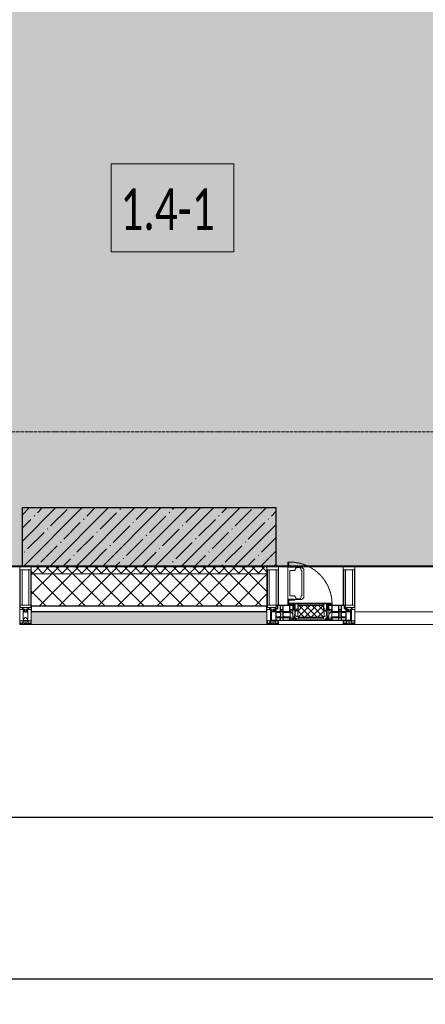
# Model space of a CAD drawing. Header units: millimetres. Extents: x -26888115 to 7466299, y -86687 to 22081.
# Tile 3 of 225: x 41818 to 43573, y -51379 to -47114. Entities that reach past the tile are written whole.
import ezdxf

# ---------------------------------------------------------------- set-up
doc = ezdxf.new("R2010")
doc.units = ezdxf.units.MM
doc.linetypes.add('-D1-02х01', pattern=[3, 2, -1])
doc.linetypes.add('-D1d1-15x02', pattern=[19, 15, -2, 0, -2])
doc.layers.get('Defpoints').update_dxf_attribs({"color": 31})
for name, color, linetype, lineweight in [('_0', 7, 'Continuous', 13), ('A-010-A_ROOM', 7, 'Continuous', 18), ('A-200-M_WALL', 7, 'Continuous', 5), ('A-200-M_WALL_PAT', 7, 'Continuous', 5), ('A-214-M_CURT_WALL', 7, 'Continuous', 5), ('A-215-M_CURT_PANEL', 7, 'Continuous', 5), ('A-230-M_FLOOR', 7, 'Continuous', 5), ('A-314-M_WINDOW', 7, 'Continuous', 5), ('S-280-M_COLUMN', 7, 'Continuous', 5), ('Z-060-M_DETAIL', 7, 'Continuous', 5), ('Оси', 7, 'Continuous', 5)]:
    doc.layers.add(name, color=color, linetype=linetype, lineweight=lineweight)
doc.styles.add('Calibri Light_2', font='Calibri light.ttf', dxfattribs={"width": 0.7, "height": 250})
doc.styles.add('fl_iso paper', font='isocpeur.ttf', dxfattribs={"width": 0.8, "oblique": 10})
doc.dimstyles.new('In tre 1_100', dxfattribs={"dimscale": 100, "dimtxt": 2.5, "dimasz": 2, "dimexe": 1, "dimexo": 0.7, "dimgap": 0.6, "dimtad": 1, "dimdec": 0, "dimrnd": 5, "dimzin": 0, "dimdsep": 46, "dimtxsty": 'fl_iso paper', "dimblk": 'ARCHTICK', "dimcen": 0, "dimdle": 1, "dimadec": 0, "dimazin": 0, "dimtfac": 1, "dimtdec": 0, "dimtofl": 0, "dimtmove": 1, "dimatfit": 3, "dimldrblk": 'DOT', "dimfxl": 40, "dimtfillclr": 256, "dimtolj": 1, "dimtzin": 0, "dimarcsym": 1})

# ---------------------------------------------------------------- blocks, each defined once
blk = doc.blocks.new('_ArchTick')
at = {"color": 0, "linetype": 'ByBlock', "lineweight": 9, "const_width": 0.15}
blk.add_lwpolyline([(-0.5, -0.5), (0.5, 0.5)], dxfattribs=at)
blk = doc.blocks.new('*D259')
at = {"layer": 'Defpoints', "color": 0, "transparency": 16777216}
for p in [(35918, -50462.7), (44318, -50462.7), (44318, -50568.8)]:
    blk.add_point(p, dxfattribs=at)
at = {"layer": 'Оси', "color": 0, "lineweight": -2, "transparency": 16777216}
for p, q in [((35918, -50532.7), (35918, -50668.8)), ((44318, -50532.7), (44318, -50668.8)), ((35818, -50568.8), (44418, -50568.8))]:
    blk.add_line(p, q, dxfattribs=at)
at = {"layer": 'Оси', "color": 0, "lineweight": -2, "transparency": 16777216, "xscale": 200, "yscale": 200, "zscale": 200, "rotation": 180}
blk.add_blockref('_ArchTick', (35918, -50568.8), dxfattribs=at)
at = {"layer": 'Оси', "color": 0, "lineweight": -2, "transparency": 16777216, "xscale": 200, "yscale": 200, "zscale": 200}
blk.add_blockref('_ArchTick', (44318, -50568.8), dxfattribs=at)
at = {"layer": 'Оси', "color": 0, "transparency": 16777216, "insert": (40118, -50383.8), "char_height": 250, "attachment_point": 5, "style": 'fl_iso paper'}
blk.add_mtext('\\A1;8400', dxfattribs=at)
blk = doc.blocks.new('_DOT')
at = {"color": 0, "linetype": 'ByBlock'}
blk.add_line((-0.5, 0), (-1, 0), dxfattribs=at)
at = {"color": 0, "linetype": 'ByBlock', "const_width": 0.5}
blk.add_lwpolyline([(-0.25, 0, 1), (0.25, 0, 1)], format="xyb", close=True, dxfattribs=at)
blk = doc.blocks.new('*D260')
at = {"layer": 'Defpoints', "color": 0, "transparency": 16777216}
for p in [(35918, -51162.7), (73118, -51162.7), (73118, -51268.8)]:
    blk.add_point(p, dxfattribs=at)
at = {"layer": 'Оси', "color": 0, "lineweight": -2, "transparency": 16777216}
for p, q in [((35918, -51232.7), (35918, -51368.8)), ((73118, -51232.7), (73118, -51368.8)), ((35818, -51268.8), (73218, -51268.8))]:
    blk.add_line(p, q, dxfattribs=at)
at = {"layer": 'Оси', "color": 0, "lineweight": -2, "transparency": 16777216, "xscale": 200, "yscale": 200, "zscale": 200, "rotation": 180}
blk.add_blockref('_ArchTick', (35918, -51268.8), dxfattribs=at)
at = {"layer": 'Оси', "color": 0, "lineweight": -2, "transparency": 16777216, "xscale": 200, "yscale": 200, "zscale": 200}
blk.add_blockref('_ArchTick', (73118, -51268.8), dxfattribs=at)
at = {"layer": 'Оси', "color": 0, "transparency": 16777216, "insert": (54518, -51083.8), "char_height": 250, "attachment_point": 5, "style": 'fl_iso paper'}
blk.add_mtext('\\A1;37200', dxfattribs=at)
blk = doc.blocks.new('A_PAN_Створка - 383мм-V22-50_AS_Plan_32_Пентхаус')
at = {"layer": 'A-215-M_CURT_PANEL'}
h = blk.add_hatch(dxfattribs=at)
h.set_pattern_fill('FP_18', color=256, style=0, pattern_type=2)
h.set_pattern_definition([(225, (6900, -754.981), (14.142136, -14.142136), []), (315, (6900, -754.981), (14.142136, 14.142136), [])])
h.paths.add_polyline_path([(53.6, -31.8), (-54.5, -31.8), (-54.9, -34.1), (-57.2, -36.4), (-57.2, -60.8), (-54.6, -63.4), (-53.6, -82.7), (54.6, -81.8), (54.6, -63.4), (57.2, -60.8), (57.2, -36.4), (54.9, -34.1), (54.5, -31.8)])
at = {"layer": 'A-314-M_WINDOW'}
for p, q in [((-67.9, -17), (-171, -17)), ((-171, -17), (-171, -57)), ((-171, -18.5), (-153.5, -18.5)), ((-153.5, -18.5), (-152, -20)), ((-152, -20), (-152, -73.5)), ((-150.5, -17), (-150.5, -29.4)), ((-132.4, -18.6), (-150.5, -18.6)), ((-150.5, -29.4), (-132.4, -29.4)), ((-150.5, -33.6), (-150.5, -68)), ((-136.3, -33.6), (-150.5, -33.6)), ((-137.2, -31), (-135.8, -35)), ((-132.5, -31), (-137.2, -31)), ((-132.1, -36.8), (-135.8, -35)), ((-132.5, -31.9), (-133.4, -33.7)), ((-133.4, -33.7), (-130.1, -35.3)), ((-132.5, -31.9), (-132.5, -31)), ((-132.4, -29.4), (-132.4, -18.6)), ((-132.1, -49), (-132.1, -36.8)), ((-131, -18.2), (-131, -29.5)), ((-120.8, -18.2), (-131, -18.2)), ((-131, -29.5), (-120.8, -29.5)), ((-131, -30.9), (-131, -33)), ((-120.8, -30.9), (-131, -30.9)), ((-129.4, -34.6), (-131, -33)), ((-130.1, -35.3), (-129.4, -34.6)), ((-130.1, -35.3), (-130.1, -50.4)), ((-122.4, -34.6), (-120.8, -33)), ((-121.7, -35.3), (-122.4, -34.6)), ((-118.4, -33.7), (-121.7, -35.3)), ((-121.7, -35.3), (-121.7, -50.4)), ((-120.8, -18.2), (-120.8, -29.5)), ((-120.8, -30.9), (-120.8, -33)), ((-119.7, -36.8), (-115.9, -35)), ((-119.7, -49), (-119.7, -36.8)), ((-119.3, -18.6), (-92.5, -18.6)), ((-119.3, -29.4), (-119.3, -18.6)), ((-92.5, -29.4), (-119.3, -29.4)), ((-119.3, -31), (-114.6, -31)), ((-119.3, -31.9), (-119.3, -31)), ((-119.3, -31.9), (-118.4, -33.7)), ((-114.6, -31), (-115.9, -35)), ((-94.1, -33.5), (-115.4, -33.5)), ((-89.9, -35.1), (-94.1, -33.5)), ((-92.5, -18.6), (-92.5, -29.4)), ((-90.8, -18.5), (-90.8, -29.4)), ((-87.3, -18.5), (-90.8, -18.5)), ((-90.8, -29.4), (-85.9, -29.4)), ((-89.9, -32.5), (-89.9, -35.1)), ((-85.9, -32.5), (-89.9, -32.5)), ((-89.9, -35.1), (-89.9, -50.9)), ((-87.3, -20.4), (-87.3, -18.5)), ((-87.3, -20.4), (-87.3, -21.9)), ((-84.8, -20.4), (-87.3, -20.4)), ((-87.3, -21.9), (-85.9, -21.9)), ((-85.9, -18.2), (-85.9, -20.4)), ((-75.9, -18.2), (-85.9, -18.2)), ((-85.9, -21.9), (-85.9, -29.4)), ((-85.9, -29.4), (-85.9, -32.5)), ((-83.4, -20.4), (-84.8, -20.4)), ((-70, -33.8), (-83.4, -20.4)), ((-78, -84), (-78, -23.5)), ((-78, -23.5), (-67.9, -23.5)), ((-78, -36.8), (-70, -36.8)), ((-78, -45.6), (-78, -36.8)), ((-75.9, -21.5), (-75.9, -18.2)), ((-75.9, -21.5), (-75.9, -23.5)), ((-74.9, -21.5), (-75.9, -21.5)), ((-75.9, -23.5), (-73, -23.5)), ((-74.9, -17.9), (-74.9, -21.5)), ((-68.9, -17.9), (-74.9, -17.9)), ((-67.2, -29.3), (-73, -23.5)), ((-61.4, -23.5), (-70, -32.1)), ((-70, -32.1), (-70, -62.5)), ((-70, -36.8), (-70, -33.8)), ((-68.9, -21.5), (-68.9, -17.9)), ((-67.9, -21.5), (-68.9, -21.5)), ((67.9, -17), (-67.9, -17)), ((-61.4, -23.5), (-67.9, -17)), ((-67.9, -17), (-67.9, -23.5)), ((-67.9, -17), (67.9, -17)), ((-67.9, -21.5), (-67.9, -23.5)), ((-67.9, -23.5), (-64.6, -26.8)), ((-67.9, -23.5), (-64.6, -26.8)), ((-64.6, -26.8), (-67.2, -29.3)), ((-64.6, -26.8), (-61.4, -23.5)), ((61.4, -23.5), (-61.4, -23.5)), ((67.9, -17), (61.4, -23.5)), ((70, -32.1), (61.4, -23.5)), ((61.4, -23.5), (64.6, -26.8)), ((67.9, -23.5), (64.6, -26.8)), ((64.6, -26.8), (67.9, -23.5)), ((64.6, -26.8), (67.2, -29.3)), ((67.2, -29.3), (73, -23.5)), ((67.9, -23.5), (67.9, -17)), ((171, -17), (67.9, -17)), ((67.9, -21.5), (67.9, -23.5)), ((67.9, -21.5), (68.9, -21.5)), ((67.9, -23.5), (78, -23.5)), ((68.9, -17.9), (74.9, -17.9)), ((68.9, -21.5), (68.9, -17.9)), ((70, -33.8), (83.4, -20.4)), ((70, -62.5), (70, -32.1)), ((70, -36.8), (70, -33.8)), ((78, -36.8), (70, -36.8)), ((75.9, -23.5), (73, -23.5)), ((74.9, -17.9), (74.9, -21.5)), ((74.9, -21.5), (75.9, -21.5)), ((75.9, -18.2), (85.9, -18.2)), ((75.9, -21.5), (75.9, -18.2)), ((75.9, -21.5), (75.9, -23.5)), ((78, -23.5), (78, -84)), ((78, -45.6), (78, -36.8)), ((83.4, -20.4), (84.8, -20.4)), ((84.8, -20.4), (87.3, -20.4)), ((85.9, -18.2), (85.9, -20.4)), ((85.9, -21.9), (85.9, -29.4)), ((87.3, -21.9), (85.9, -21.9)), ((85.9, -29.4), (85.9, -32.5)), ((90.8, -29.4), (85.9, -29.4)), ((85.9, -32.5), (89.9, -32.5)), ((87.3, -18.5), (90.8, -18.5)), ((87.3, -20.4), (87.3, -18.5)), ((87.3, -20.4), (87.3, -21.9)), ((89.9, -32.5), (89.9, -35.1)), ((89.9, -35.1), (94.1, -33.5)), ((89.9, -35.1), (89.9, -50.9)), ((90.8, -18.5), (90.8, -29.4)), ((92.5, -18.6), (92.5, -29.4)), ((119.3, -18.6), (92.5, -18.6)), ((92.5, -29.4), (119.3, -29.4)), ((94.1, -33.5), (115.4, -33.5)), ((114.6, -31), (115.9, -35)), ((119.3, -31), (114.6, -31)), ((119.7, -36.8), (115.9, -35)), ((119.3, -31.9), (118.4, -33.7)), ((118.4, -33.7), (121.7, -35.3)), ((119.3, -29.4), (119.3, -18.6)), ((119.3, -31.9), (119.3, -31)), ((119.7, -49), (119.7, -36.8)), ((120.8, -18.2), (120.8, -29.5)), ((120.8, -18.2), (131, -18.2)), ((131, -29.5), (120.8, -29.5)), ((120.8, -30.9), (120.8, -33)), ((120.8, -30.9), (131, -30.9)), ((122.4, -34.6), (120.8, -33)), ((121.7, -35.3), (122.4, -34.6)), ((121.7, -35.3), (121.7, -50.4)), ((129.4, -34.6), (131, -33)), ((130.1, -35.3), (129.4, -34.6)), ((133.4, -33.7), (130.1, -35.3)), ((130.1, -35.3), (130.1, -50.4)), ((131, -18.2), (131, -29.5)), ((131, -30.9), (131, -33)), ((132.1, -36.8), (135.8, -35)), ((132.1, -49), (132.1, -36.8)), ((132.4, -18.6), (150.5, -18.6)), ((132.4, -29.4), (132.4, -18.6)), ((150.5, -29.4), (132.4, -29.4)), ((132.5, -31), (137.2, -31)), ((132.5, -31.9), (132.5, -31)), ((132.5, -31.9), (133.4, -33.7)), ((137.2, -31), (135.8, -35)), ((136.3, -33.6), (150.5, -33.6)), ((150.5, -17), (150.5, -29.4)), ((150.5, -33.6), (150.5, -68)), ((153.5, -18.5), (152, -20)), ((152, -20), (152, -73.5)), ((171, -18.5), (153.5, -18.5)), ((171, -57), (171, -17)), ((-171, -55.5), (-152, -55.5)), ((-171, -57), (-156, -57)), ((-153, -60), (-153, -73.5)), ((-153, -73.5), (-150, -73.5)), ((-136.4, -52.4), (-150.5, -52.4)), ((-150.5, -56.6), (-132.4, -56.6)), ((-150.5, -68), (-143.5, -68)), ((-150.5, -69.5), (-150.5, -73.5)), ((-145, -69.5), (-150.5, -69.5)), ((-150, -73.5), (-150, -84)), ((-150, -84), (-78, -84)), ((-148.5, -81), (-148.5, -82.5)), ((-143.5, -81), (-148.5, -81)), ((-148.5, -82.5), (-132.4, -82.5)), ((-145, -69.5), (-145, -79.5)), ((-143.5, -68), (-143.5, -81)), ((-137.2, -54.8), (-135.8, -50.8)), ((-132.5, -54.8), (-137.2, -54.8)), ((-132.1, -49), (-135.8, -50.8)), ((-133.4, -52), (-130.1, -50.4)), ((-132.5, -53.8), (-133.4, -52)), ((-132.5, -53.8), (-132.5, -54.8)), ((-132.4, -56.6), (-132.4, -82.5)), ((-129.4, -51.1), (-131, -52.7)), ((-131, -55.1), (-131, -52.7)), ((-120.8, -55.1), (-131, -55.1)), ((-131, -56.5), (-131, -62.6)), ((-131, -56.5), (-120.8, -56.5)), ((-120.8, -62.6), (-131, -62.6)), ((-131, -64.6), (-120.8, -64.6)), ((-131, -82.5), (-131, -64.6)), ((-131, -82.5), (-120.8, -82.5)), ((-130.1, -50.4), (-129.4, -51.1)), ((-121.7, -50.4), (-122.4, -51.1)), ((-122.4, -51.1), (-120.8, -52.7)), ((-118.4, -52), (-121.7, -50.4)), ((-120.8, -55.1), (-120.8, -52.7)), ((-120.8, -56.5), (-120.8, -62.6)), ((-120.8, -82.5), (-120.8, -64.6)), ((-119.7, -49), (-115.9, -50.8)), ((-119.3, -53.8), (-118.4, -52)), ((-119.3, -53.8), (-119.3, -54.8)), ((-119.3, -54.8), (-114.6, -54.8)), ((-119.3, -56.6), (-119.3, -82.5)), ((-92.5, -56.6), (-119.3, -56.6)), ((-119.3, -82.5), (-92.5, -82.5)), ((-114.6, -54.8), (-115.9, -50.8)), ((-94.1, -52.5), (-115.3, -52.5)), ((-89.9, -50.9), (-94.1, -52.5)), ((-92.5, -56.6), (-92.5, -82.5)), ((-90.8, -56.6), (-85.9, -56.6)), ((-90.8, -62.7), (-90.8, -56.6)), ((-80.4, -62.7), (-90.8, -62.7)), ((-90.8, -64.6), (-90.8, -82.5)), ((-80.1, -64.6), (-90.8, -64.6)), ((-90.8, -82.5), (-79.5, -82.5)), ((-89.9, -52.2), (-89.9, -50.9)), ((-89.9, -52.2), (-88.6, -53.5)), ((-85.9, -53.5), (-88.6, -53.5)), ((-85.9, -53.5), (-78, -45.6)), ((-85.9, -56.6), (-85.9, -53.5)), ((-78, -84), (-85, -84)), ((-85, -84), (-85, -87.5)), ((-80.4, -61.1), (-80.4, -62.7)), ((-78, -61.1), (-80.4, -61.1)), ((-80.1, -66.1), (-80.1, -64.6)), ((-78, -66.1), (-80.1, -66.1)), ((-79.5, -80.6), (-78, -80.6)), ((-79.5, -82.5), (-79.5, -80.6)), ((-78, -66.1), (-78, -61.1)), ((-78, -87.5), (-78, -84)), ((-78, -84), (-73.9, -84)), ((-70, -62.5), (-73.9, -62.5)), ((-73.9, -62.5), (-73.9, -87.5)), ((73.9, -62.5), (70, -62.5)), ((73.9, -87.5), (73.9, -62.5)), ((73.9, -84), (78, -84)), ((85.9, -53.5), (78, -45.6)), ((78, -61.1), (80.4, -61.1)), ((78, -66.1), (78, -61.1)), ((78, -66.1), (80.1, -66.1)), ((79.5, -80.6), (78, -80.6)), ((78, -87.5), (78, -84)), ((78, -84), (85, -84)), ((78, -84), (150, -84)), ((79.5, -82.5), (79.5, -80.6)), ((90.8, -82.5), (79.5, -82.5)), ((80.1, -64.6), (90.8, -64.6)), ((80.1, -66.1), (80.1, -64.6)), ((80.4, -61.1), (80.4, -62.7)), ((80.4, -62.7), (90.8, -62.7)), ((85, -84), (85, -87.5)), ((85.9, -53.5), (88.6, -53.5)), ((85.9, -56.6), (85.9, -53.5)), ((90.8, -56.6), (85.9, -56.6)), ((89.9, -52.2), (88.6, -53.5)), ((89.9, -50.9), (94.1, -52.5)), ((89.9, -52.2), (89.9, -50.9)), ((90.8, -62.7), (90.8, -56.6)), ((90.8, -64.6), (90.8, -82.5)), ((92.5, -56.6), (119.3, -56.6)), ((92.5, -56.6), (92.5, -82.5)), ((119.3, -82.5), (92.5, -82.5)), ((94.1, -52.5), (115.3, -52.5)), ((114.6, -54.8), (115.9, -50.8)), ((119.3, -54.8), (114.6, -54.8)), ((119.7, -49), (115.9, -50.8)), ((118.4, -52), (121.7, -50.4)), ((119.3, -53.8), (118.4, -52)), ((119.3, -53.8), (119.3, -54.8)), ((119.3, -56.6), (119.3, -82.5)), ((122.4, -51.1), (120.8, -52.7)), ((120.8, -55.1), (120.8, -52.7)), ((120.8, -55.1), (131, -55.1)), ((120.8, -56.5), (120.8, -62.6)), ((131, -56.5), (120.8, -56.5)), ((120.8, -62.6), (131, -62.6)), ((120.8, -82.5), (120.8, -64.6)), ((131, -64.6), (120.8, -64.6)), ((131, -82.5), (120.8, -82.5)), ((121.7, -50.4), (122.4, -51.1)), ((130.1, -50.4), (129.4, -51.1)), ((129.4, -51.1), (131, -52.7)), ((133.4, -52), (130.1, -50.4)), ((131, -55.1), (131, -52.7)), ((131, -56.5), (131, -62.6)), ((131, -82.5), (131, -64.6)), ((132.1, -49), (135.8, -50.8)), ((150.5, -56.6), (132.4, -56.6)), ((132.4, -56.6), (132.4, -82.5)), ((148.5, -82.5), (132.4, -82.5)), ((132.5, -53.8), (133.4, -52)), ((132.5, -53.8), (132.5, -54.8)), ((132.5, -54.8), (137.2, -54.8)), ((137.2, -54.8), (135.8, -50.8)), ((136.4, -52.4), (150.5, -52.4)), ((143.5, -68), (143.5, -81)), ((150.5, -68), (143.5, -68)), ((143.5, -81), (148.5, -81)), ((145, -69.5), (150.5, -69.5)), ((145, -69.5), (145, -79.5)), ((148.5, -81), (148.5, -82.5)), ((150, -84), (150, -73.5)), ((150, -73.5), (153, -73.5)), ((150.5, -69.5), (150.5, -73.5)), ((171, -55.5), (152, -55.5)), ((153, -73.5), (153, -60)), ((156, -57), (171, -57)), ((-73.9, -87.5), (-91.5, -87.5)), ((-91.5, -87.5), (-91.5, -92)), ((-91.5, -92), (91.5, -92)), ((-85, -87.5), (-78, -87.5)), ((91.5, -87.5), (73.9, -87.5)), ((85, -87.5), (78, -87.5)), ((91.5, -92), (91.5, -87.5))]:
    blk.add_line(p, q, dxfattribs=at)
for centre, start, end in [((-156, -60), 0, 90), ((156, -60), 90, 180)]:
    blk.add_arc(centre, 3, start, end, dxfattribs=at)
at = {"layer": 'A-314-M_WINDOW', "linetype": '-D1-02х01'}
blk.add_arc((91.4, -87.5), 183, 181.4091, 271.1445, dxfattribs=at)
at = {"layer": 'Z-060-M_DETAIL'}
for p, q in [((-70, -32.1), (-61.4, -23.5)), ((-70, -62.5), (-70, -32.1)), ((-67.8, -38.3), (-65.7, -37.4)), ((-67.8, -55.7), (-67.8, -38.3)), ((-65.7, -37.4), (-60.8, -34.7)), ((61.4, -23.5), (-61.4, -23.5)), ((-60.8, -34.7), (-57.3, -35.9)), ((-55.2, -33.8), (-57.3, -35.9)), ((-54.9, -34.1), (-57.2, -36.4)), ((-57.2, -36.4), (-57.2, -60.8)), ((-55.2, -33.8), (-54.8, -31.5)), ((-54.9, -25.8), (-53.9, -24.8)), ((-54.9, -29.5), (-54.9, -25.8)), ((-53.9, -30.5), (-54.9, -29.5)), ((-54.5, -31.8), (-54.9, -34.1)), ((0, -31.5), (-54.8, -31.5)), ((54.5, -31.8), (-54.5, -31.8)), ((-53.9, -24.8), (53.9, -24.8)), ((53.9, -30.5), (-53.9, -30.5)), ((0, -31.5), (54.8, -31.5)), ((54.9, -25.8), (53.9, -24.8)), ((53.9, -30.5), (54.9, -29.5)), ((54.9, -34.1), (54.5, -31.8)), ((55.2, -33.8), (54.8, -31.5)), ((54.9, -29.5), (54.9, -25.8)), ((57.2, -36.4), (54.9, -34.1)), ((55.2, -33.8), (57.3, -35.9)), ((57.2, -60.8), (57.2, -36.4)), ((60.8, -34.7), (57.3, -35.9)), ((65.7, -37.4), (60.8, -34.7)), ((70, -32.1), (61.4, -23.5)), ((67.8, -38.3), (65.7, -37.4)), ((67.8, -55.7), (67.8, -38.3)), ((70, -62.5), (70, -32.1)), ((-73.9, -62.5), (-70, -62.5)), ((-73.9, -87.5), (-73.9, -62.5)), ((-69.4, -66.5), (-73.9, -66.5)), ((-73.9, -81.5), (-69.4, -81.5)), ((-69.4, -81.5), (-69.4, -66.5)), ((-61.7, -62.5), (-67.9, -62.5)), ((-67.9, -62.5), (-67.9, -89.3)), ((-66, -56.5), (-67.8, -55.7)), ((-66, -56.5), (-62, -59.1)), ((-62, -59.1), (-60.7, -61)), ((-61.7, -64.9), (-61.7, -62.5)), ((-60.1, -67.7), (-61.7, -64.9)), ((-60.7, -61), (-57.4, -61)), ((-56.4, -67.7), (-60.1, -67.7)), ((-57.4, -61), (-54.9, -63.5)), ((-57.2, -60.8), (-54.6, -63.4)), ((-56.4, -89.4), (-56.4, -67.7)), ((-54.9, -63.5), (-54.9, -81.9)), ((-54.9, -81.9), (-53.8, -83)), ((-54.9, -85.6), (-53.9, -84.6)), ((-54.6, -63.4), (-54.6, -81.8)), ((-54.6, -81.8), (-53.6, -82.7)), ((-53.9, -84.6), (53.9, -84.6)), ((53.8, -83), (-53.8, -83)), ((-53.6, -82.7), (53.6, -82.7)), ((53.6, -82.7), (54.6, -81.8)), ((54.9, -81.9), (53.8, -83)), ((54.9, -85.6), (53.9, -84.6)), ((54.6, -63.4), (57.2, -60.8)), ((54.6, -81.8), (54.6, -63.4)), ((57.4, -61), (54.9, -63.5)), ((54.9, -63.5), (54.9, -81.9)), ((56.4, -67.7), (60.1, -67.7)), ((56.4, -89.4), (56.4, -67.7)), ((60.7, -61), (57.4, -61)), ((60.1, -67.7), (61.7, -64.9)), ((62, -59.1), (60.7, -61)), ((61.7, -62.5), (67.9, -62.5)), ((61.7, -64.9), (61.7, -62.5)), ((66, -56.5), (62, -59.1)), ((66, -56.5), (67.8, -55.7)), ((67.9, -62.5), (67.9, -89.3)), ((69.4, -66.5), (73.9, -66.5)), ((69.4, -81.5), (69.4, -66.5)), ((73.9, -81.5), (69.4, -81.5)), ((73.9, -62.5), (70, -62.5)), ((73.9, -87.5), (73.9, -62.5)), ((-91.5, -87.5), (-73.9, -87.5)), ((-91.5, -92), (-91.5, -87.5)), ((-91.5, -92), (91.5, -92)), ((-83.4, -90.3), (-83.4, -87.5)), ((-83.4, -90.3), (-69.4, -90.3)), ((-69.4, -85.5), (-73.9, -85.5)), ((-69.4, -90.3), (-69.4, -85.5)), ((-67.9, -89.3), (-66.9, -90.3)), ((-66.9, -90.3), (-57.4, -90.3)), ((-57.4, -90.3), (-56.4, -89.4)), ((-54.9, -89.3), (-54.9, -85.6)), ((-53.9, -90.3), (-54.9, -89.3)), ((53.9, -90.3), (-53.9, -90.3)), ((53.9, -90.3), (54.9, -89.3)), ((54.9, -89.3), (54.9, -85.6)), ((57.4, -90.3), (56.4, -89.4)), ((66.9, -90.3), (57.4, -90.3)), ((67.9, -89.3), (66.9, -90.3)), ((69.4, -85.5), (73.9, -85.5)), ((69.4, -90.3), (69.4, -85.5)), ((83.4, -90.3), (69.4, -90.3)), ((91.5, -87.5), (73.9, -87.5)), ((83.4, -90.3), (83.4, -87.5)), ((91.5, -92), (91.5, -87.5))]:
    blk.add_line(p, q, dxfattribs=at)
at = {"layer": 'Z-060-M_DETAIL', "color": 9, "true_color": 0xc8c8c8}
for p, q in [((39.7, -109), (31.1, -117.6)), ((31.1, -117.6), (31.1, -240.4)), ((41.4, -123.8), (39.1, -124.2)), ((39.1, -179), (39.1, -124.2)), ((70.1, -109), (39.7, -109)), ((41.4, -123.8), (43.5, -121.7)), ((45, -113.3), (42.3, -118.2)), ((42.3, -118.2), (43.5, -121.7)), ((45.9, -111.2), (45, -113.3)), ((63.3, -111.2), (45.9, -111.2)), ((64.1, -113), (63.3, -111.2)), ((64.1, -113), (66.7, -117)), ((66.7, -117), (68.6, -118.3)), ((68.6, -118.3), (68.6, -121.6)), ((68.6, -121.6), (71.1, -124.1)), ((70.1, -105.1), (70.1, -109)), ((95.1, -105.1), (70.1, -105.1)), ((71.1, -124.1), (89.5, -124.1)), ((74.1, -109.6), (74.1, -105.1)), ((89.1, -109.6), (74.1, -109.6)), ((89.1, -105.1), (89.1, -109.6)), ((89.5, -124.1), (90.6, -125.2)), ((90.6, -125.2), (90.6, -232.8)), ((93.1, -109.6), (93.1, -105.1)), ((97.9, -109.6), (93.1, -109.6)), ((95.1, -87.5), (95.1, -105.1)), ((99.6, -87.5), (95.1, -87.5)), ((97.9, -95.6), (95.1, -95.6)), ((97.9, -95.6), (97.9, -109.6)), ((99.6, -270.5), (99.6, -87.5)), ((39.1, -179), (39.1, -233.8)), ((39.7, -249), (31.1, -240.4)), ((41.4, -234.2), (39.1, -233.8)), ((70.1, -249), (39.7, -249)), ((41.4, -234.2), (43.5, -236.3)), ((42.3, -239.8), (43.5, -236.3)), ((45, -244.7), (42.3, -239.8)), ((45.9, -246.8), (45, -244.7)), ((63.3, -246.8), (45.9, -246.8)), ((64.1, -245), (63.3, -246.8)), ((64.1, -245), (66.7, -241)), ((66.7, -241), (68.6, -239.7)), ((68.6, -236.4), (71.1, -233.9)), ((68.6, -239.7), (68.6, -236.4)), ((70.1, -252.9), (70.1, -249)), ((95.1, -252.9), (70.1, -252.9)), ((71.1, -233.9), (89.5, -233.9)), ((74.1, -248.4), (74.1, -252.9)), ((89.1, -248.4), (74.1, -248.4)), ((89.1, -252.9), (89.1, -248.4)), ((89.5, -233.9), (90.6, -232.8)), ((93.1, -248.4), (93.1, -252.9)), ((97.9, -248.4), (93.1, -248.4)), ((95.1, -270.5), (95.1, -252.9)), ((97.9, -262.4), (97.9, -248.4)), ((97.9, -262.4), (95.1, -262.4)), ((99.6, -270.5), (95.1, -270.5))]:
    blk.add_line(p, q, dxfattribs=at)
blk = doc.blocks.new('Rectangular Mullion - 50Wx250H-V12-50_AS_Plan_32_Пентхаус')
at = {"layer": 'Z-060-M_DETAIL'}
for p, q in [((-25, 65.2), (-25, 250)), ((-25, 250), (0, 250)), ((-23, 237.3), (0, 237.3)), ((-23, 237.3), (-23, 73.6)), ((-14.9, 84), (-14.9, 237.3)), ((25, 250), (0, 250)), ((23, 237.3), (0, 237.3)), ((14.9, 84), (14.9, 237.3)), ((23, 237.3), (23, 84)), ((25, 84), (25, 250)), ((-14, 65.2), (-25, 65.2)), ((0, 84), (-23, 84)), ((-0.5, 73.6), (-23, 73.6)), ((-14, 71.3), (-14, 65.2)), ((-10, 71.3), (-14, 71.3)), ((-10, 53), (-10, 71.3)), ((-8.7, 53), (-10, 53)), ((-10, 53), (-10, 17)), ((-8.7, 53), (-7, 54.7)), ((-7, 65.2), (-5.9, 67.3)), ((-7, 65.2), (-7, 54.7)), ((-4.1, 67.3), (-5.9, 67.3)), ((-4.1, 67.3), (-2.9, 65.1)), ((-2.9, 65.1), (-2.9, 57)), ((0, 84), (15, 84)), ((0.5, 73.6), (15, 73.6)), ((4.1, 67.3), (2.9, 65.1)), ((2.9, 65.1), (2.9, 57)), ((4.1, 67.3), (5.9, 67.3)), ((7, 65.2), (5.9, 67.3)), ((7, 65.2), (7, 57)), ((10, 71.3), (12, 71.3)), ((10, 57.4), (10, 71.3)), ((-23.8, 14.6), (-25, 14.2)), ((-25, 0), (-25, 14.2)), ((-22.3, 17), (-23.8, 17)), ((-23.8, 17), (-23.8, 14.6)), ((-22.5, 10.6), (-23.8, 14.6)), ((-22.5, 10.6), (-23.7, 9.9)), ((-23.7, 1.3), (-23.7, 9.9)), ((-23.7, 1.3), (-11.8, 1.3)), ((-23.2, 10.2), (-22.5, 8)), ((-22.5, 8), (-22.5, 4.5)), ((-21.3, 4.5), (-22.5, 4.5)), ((-22.3, 17), (-22.3, 16)), ((-22.3, 16), (-21.3, 16)), ((-19, 17.6), (-21.3, 16)), ((-21.3, 4.5), (-21.3, 6.5)), ((-21.3, 6.5), (-14.2, 6.5)), ((-18.4, 16.6), (-19, 17.6)), ((-7.4, 16.6), (-18.4, 16.6)), ((-14.2, 6.5), (-14.2, 4.5)), ((-13.2, 4.5), (-14.2, 4.5)), ((-13.2, 4.5), (-12.2, 7.2)), ((-12.7, 7.6), (-11.3, 11.4)), ((-12.7, 7.6), (-11.8, 6.9)), ((-12.2, 9), (-12.2, 14.8)), ((-12.2, 14.8), (0, 14.8)), ((-11.8, 1.3), (-11.8, 6.9)), ((-10.5, 11.2), (-11.3, 11.4)), ((-10.5, 1.5), (-10.5, 11.2)), ((-4.8, 1.5), (-10.5, 1.5)), ((-10, 17), (-7.5, 17)), ((-8.5, 23), (-6, 25.5)), ((-8.5, 18.5), (-8.5, 23)), ((-7.5, 18.5), (-8.5, 18.5)), ((-7.5, 17), (-7.5, 18.5)), ((-7.4, 18), (-7.4, 16.6)), ((-6, 18), (-7.4, 18)), ((0, 8), (-4.8, 8)), ((-4.8, 1.5), (-4.8, 8)), ((-2.6, 16.8), (0, 16.8)), ((2.6, 16.8), (0, 16.8)), ((0, 14.8), (0, 16.8)), ((0, 14.8), (0, 16.8)), ((12.2, 14.8), (0, 14.8)), ((0, 0), (0, 8)), ((0, 8), (4.8, 8)), ((0, 0), (0, 8)), ((4.8, 1.5), (4.8, 8)), ((4.8, 1.5), (10.5, 1.5)), ((7.4, 16.6), (18.4, 16.6)), ((10.5, 11.2), (11.3, 11.4)), ((10.5, 1.5), (10.5, 11.2)), ((12.7, 7.6), (11.3, 11.4)), ((12.7, 7.6), (11.8, 6.9)), ((11.8, 1.3), (11.8, 6.9)), ((23.7, 1.3), (11.8, 1.3)), ((12.2, 9), (12.2, 14.8)), ((13.2, 4.5), (12.2, 7.2)), ((13.2, 4.5), (14.2, 4.5)), ((21.3, 6.5), (14.2, 6.5)), ((14.2, 6.5), (14.2, 4.5)), ((19.9, 17), (21.3, 16)), ((22.3, 16), (21.3, 16)), ((21.3, 4.5), (21.3, 6.5)), ((21.3, 4.5), (22.5, 4.5)), ((22.3, 17), (22.3, 16)), ((22.5, 10.6), (23.8, 14.6)), ((22.5, 10.6), (23.7, 9.9)), ((23.2, 10.2), (22.5, 8)), ((22.5, 8), (22.5, 4.5)), ((23.7, 1.3), (23.7, 9.9)), ((23.8, 17), (23.8, 14.6)), ((23.8, 14.6), (25, 14.2)), ((25, 0), (25, 14.2)), ((-25, 0), (0, 0)), ((25, 0), (0, 0))]:
    blk.add_line(p, q, dxfattribs=at)
for centre, start, end in [((-0.5, 73.1), 360, 90), ((0.5, 73.1), 90, 180)]:
    blk.add_arc(centre, 0.5, start, end, dxfattribs=at)
blk = doc.blocks.new('Rectangular Mullion - R_StandardFrame_50Wx250H-4298508-50_AS_Plan_32_Пентхаус')
at = {"layer": 'A-214-M_CURT_WALL', "lineweight": 9}
for p, q in [((-25, -250), (-25, 0)), ((-25, 0), (25, 0)), ((25, 0), (25, -17)), ((25, -84), (25, -250)), ((25, -250), (-25, -250))]:
    blk.add_line(p, q, dxfattribs=at)
blk = doc.blocks.new('System Panel - A_PAN_Glass-4299132-50_AS_Plan_32_Пентхаус')
at = {"layer": 'A-215-M_CURT_PANEL'}
for p, q in [((476, 55), (-490, 55)), ((-490, 55), (-490, 0)), ((490, 0), (490, 55)), ((-490, 0), (490, 0))]:
    blk.add_line(p, q, dxfattribs=at)
blk = doc.blocks.new('Rectangular Mullion - R_StandardFrame_50Wx250H-3736040-50_AS_Plan_32_Пентхаус')
at = {"layer": 'A-214-M_CURT_WALL'}
blk.add_line((8045, -505), (7090, -505), dxfattribs=at)
blk = doc.blocks.new('Rectangular Mullion - 50Wx250H-V10-50_AS_Plan_32_Пентхаус')
at = {"layer": 'Z-060-M_DETAIL'}
for p, q in [((-25, 84), (-25, 250)), ((-25, 250), (0, 250)), ((-23, 237.3), (0, 237.3)), ((-23, 237.3), (-23, 84)), ((-14.9, 84), (-14.9, 237.3)), ((25, 250), (0, 250)), ((23, 237.3), (0, 237.3)), ((14.9, 84), (14.9, 237.3)), ((23, 237.3), (23, 73.6)), ((25, 65.2), (25, 250)), ((0, 84), (-15, 84)), ((-0.5, 73.6), (-15, 73.6)), ((-10, 71.3), (-12, 71.3)), ((-10, 57.4), (-10, 71.3)), ((-7, 65.2), (-5.9, 67.3)), ((-7, 65.2), (-7, 57)), ((-4.1, 67.3), (-5.9, 67.3)), ((-4.1, 67.3), (-2.9, 65.1)), ((-2.9, 65.1), (-2.9, 57)), ((0, 84), (23, 84)), ((0.5, 73.6), (23, 73.6)), ((4.1, 67.3), (2.9, 65.1)), ((2.9, 65.1), (2.9, 57)), ((4.1, 67.3), (5.9, 67.3)), ((7, 65.2), (5.9, 67.3)), ((7, 65.2), (7, 54.7)), ((8.7, 53), (7, 54.7)), ((8.7, 53), (10, 53)), ((10, 71.3), (14, 71.3)), ((10, 53), (10, 71.3)), ((10, 53), (10, 17)), ((14, 71.3), (14, 65.2)), ((14, 65.2), (25, 65.2)), ((-23.8, 14.6), (-25, 14.2)), ((-25, 0), (-25, 14.2)), ((-23.8, 17), (-23.8, 14.6)), ((-22.5, 10.6), (-23.8, 14.6)), ((-22.5, 10.6), (-23.7, 9.9)), ((-23.7, 1.3), (-23.7, 9.9)), ((-23.7, 1.3), (-11.8, 1.3)), ((-23.2, 10.2), (-22.5, 8)), ((-22.5, 8), (-22.5, 4.5)), ((-21.3, 4.5), (-22.5, 4.5)), ((-22.3, 17), (-22.3, 16)), ((-22.3, 16), (-21.3, 16)), ((-19.9, 17), (-21.3, 16)), ((-21.3, 4.5), (-21.3, 6.5)), ((-21.3, 6.5), (-14.2, 6.5)), ((-7.4, 16.6), (-18.4, 16.6)), ((-14.2, 6.5), (-14.2, 4.5)), ((-13.2, 4.5), (-14.2, 4.5)), ((-13.2, 4.5), (-12.2, 7.2)), ((-12.7, 7.6), (-11.3, 11.4)), ((-12.7, 7.6), (-11.8, 6.9)), ((-12.2, 9), (-12.2, 14.8)), ((-12.2, 14.8), (0, 14.8)), ((-11.8, 1.3), (-11.8, 6.9)), ((-10.5, 11.2), (-11.3, 11.4)), ((-10.5, 1.5), (-10.5, 11.2)), ((-4.8, 1.5), (-10.5, 1.5)), ((0, 8), (-4.8, 8)), ((-4.8, 1.5), (-4.8, 8)), ((-2.6, 16.8), (0, 16.8)), ((2.6, 16.8), (0, 16.8)), ((0, 14.8), (0, 16.8)), ((0, 14.8), (0, 16.8)), ((12.2, 14.8), (0, 14.8)), ((0, 0), (0, 8)), ((0, 8), (4.8, 8)), ((0, 0), (0, 8)), ((4.8, 1.5), (4.8, 8)), ((4.8, 1.5), (10.5, 1.5)), ((8.5, 23), (6, 25.5)), ((6, 18), (7.4, 18)), ((7.4, 18), (7.4, 16.6)), ((7.4, 16.6), (18.4, 16.6)), ((7.5, 18.5), (8.5, 18.5)), ((7.5, 17), (7.5, 18.5)), ((10, 17), (7.5, 17)), ((8.5, 18.5), (8.5, 23)), ((10.5, 11.2), (11.3, 11.4)), ((10.5, 1.5), (10.5, 11.2)), ((12.7, 7.6), (11.3, 11.4)), ((12.7, 7.6), (11.8, 6.9)), ((11.8, 1.3), (11.8, 6.9)), ((23.7, 1.3), (11.8, 1.3)), ((12.2, 9), (12.2, 14.8)), ((13.2, 4.5), (12.2, 7.2)), ((13.2, 4.5), (14.2, 4.5)), ((21.3, 6.5), (14.2, 6.5)), ((14.2, 6.5), (14.2, 4.5)), ((18.4, 16.6), (19, 17.6)), ((19, 17.6), (21.3, 16)), ((22.3, 16), (21.3, 16)), ((21.3, 4.5), (21.3, 6.5)), ((21.3, 4.5), (22.5, 4.5)), ((22.3, 17), (22.3, 16)), ((22.3, 17), (23.8, 17)), ((22.5, 10.6), (23.8, 14.6)), ((22.5, 10.6), (23.7, 9.9)), ((23.2, 10.2), (22.5, 8)), ((22.5, 8), (22.5, 4.5)), ((23.7, 1.3), (23.7, 9.9)), ((23.8, 17), (23.8, 14.6)), ((23.8, 14.6), (25, 14.2)), ((25, 0), (25, 14.2)), ((-25, 0), (0, 0)), ((25, 0), (0, 0))]:
    blk.add_line(p, q, dxfattribs=at)
for centre, start, end in [((-0.5, 73.1), 360, 90), ((0.5, 73.1), 90, 180)]:
    blk.add_arc(centre, 0.5, start, end, dxfattribs=at)
blk = doc.blocks.new('Rectangular Mullion - R_StandardFrame_50Wx250H-V11-50_AS_Plan_32_Пентхаус')
at = {"layer": 'A-214-M_CURT_WALL', "lineweight": 9}
for p, q in [((-25, -17), (-25, 0)), ((-25, 0), (25, 0)), ((25, 0), (25, -250)), ((-25, -250), (-25, -84)), ((25, -250), (-25, -250))]:
    blk.add_line(p, q, dxfattribs=at)
blk = doc.blocks.new('Rectangular Mullion - 50Wx250H-V4-50_AS_Plan_32_Пентхаус')
at = {"layer": 'Z-060-M_DETAIL'}
for p, q in [((-25, 65.2), (-25, 250)), ((-25, 250), (0, 250)), ((-23, 237.3), (0, 237.3)), ((-23, 237.3), (-23, 73.6)), ((-14.9, 84), (-14.9, 237.3)), ((25, 250), (0, 250)), ((23, 237.3), (0, 237.3)), ((14.9, 84), (14.9, 237.3)), ((23, 237.3), (23, 73.6)), ((25, 65.2), (25, 250)), ((-14, 65.2), (-25, 65.2)), ((0, 84), (-23, 84)), ((-0.5, 73.6), (-23, 73.6)), ((-14, 71.3), (-14, 65.2)), ((-10, 71.3), (-14, 71.3)), ((-10, 53), (-10, 71.3)), ((-8.7, 53), (-10, 53)), ((-10, 53), (-10, 17)), ((-8.7, 53), (-7, 54.7)), ((-7, 65.2), (-5.9, 67.3)), ((-7, 65.2), (-7, 54.7)), ((-4.1, 67.3), (-5.9, 67.3)), ((-4.1, 67.3), (-2.9, 65.1)), ((-2.9, 65.1), (-2.9, 54.6)), ((-1.3, 53), (-2.9, 54.6)), ((0, 53), (-1.3, 53)), ((0, 84), (23, 84)), ((0, 53), (1.3, 53)), ((0.5, 73.6), (23, 73.6)), ((1.3, 53), (2.9, 54.6)), ((4.1, 67.3), (2.9, 65.1)), ((2.9, 65.1), (2.9, 54.6)), ((4.1, 67.3), (5.9, 67.3)), ((7, 65.2), (5.9, 67.3)), ((7, 65.2), (7, 54.7)), ((8.7, 53), (7, 54.7)), ((8.7, 53), (10, 53)), ((10, 71.3), (14, 71.3)), ((10, 53), (10, 71.3)), ((10, 53), (10, 17)), ((14, 71.3), (14, 65.2)), ((14, 65.2), (25, 65.2)), ((-23.8, 14.6), (-25, 14.2)), ((-25, 0), (-25, 14.2)), ((-22.3, 17), (-23.8, 17)), ((-23.8, 17), (-23.8, 14.6)), ((-22.5, 10.6), (-23.8, 14.6)), ((-22.5, 10.6), (-23.7, 9.9)), ((-23.7, 1.3), (-23.7, 9.9)), ((-23.7, 1.3), (-11.8, 1.3)), ((-23.2, 10.2), (-22.5, 8)), ((-22.5, 8), (-22.5, 4.5)), ((-21.3, 4.5), (-22.5, 4.5)), ((-22.3, 17), (-22.3, 16)), ((-22.3, 16), (-21.3, 16)), ((-19, 17.6), (-21.3, 16)), ((-21.3, 4.5), (-21.3, 6.5)), ((-21.3, 6.5), (-14.2, 6.5)), ((-18.4, 16.6), (-19, 17.6)), ((-7.4, 16.6), (-18.4, 16.6)), ((-14.2, 6.5), (-14.2, 4.5)), ((-13.2, 4.5), (-14.2, 4.5)), ((-13.2, 4.5), (-12.2, 7.2)), ((-12.7, 7.6), (-11.3, 11.4)), ((-12.7, 7.6), (-11.8, 6.9)), ((-12.2, 9), (-12.2, 14.8)), ((-12.2, 14.8), (0, 14.8)), ((-11.8, 1.3), (-11.8, 6.9)), ((-10.5, 11.2), (-11.3, 11.4)), ((-10.5, 1.5), (-10.5, 11.2)), ((-4.8, 1.5), (-10.5, 1.5)), ((-10, 17), (-7.5, 17)), ((-8.5, 23), (-1.5, 30)), ((-8.5, 18.5), (-8.5, 23)), ((-7.5, 18.5), (-8.5, 18.5)), ((-7.5, 17), (-7.5, 18.5)), ((-7.4, 18), (-7.4, 16.6)), ((-2.6, 18), (-7.4, 18)), ((0, 8), (-4.8, 8)), ((-4.8, 1.5), (-4.8, 8)), ((-2.6, 18), (-2.6, 16.8)), ((-2.6, 16.8), (0, 16.8)), ((-1.5, 30), (0, 30)), ((1.5, 30), (0, 30)), ((2.6, 16.8), (0, 16.8)), ((0, 14.8), (0, 16.8)), ((0, 14.8), (0, 16.8)), ((12.2, 14.8), (0, 14.8)), ((0, 0), (0, 8)), ((0, 8), (4.8, 8)), ((0, 0), (0, 8)), ((8.5, 23), (1.5, 30)), ((2.6, 18), (2.6, 16.8)), ((2.6, 18), (7.4, 18)), ((4.8, 1.5), (4.8, 8)), ((4.8, 1.5), (10.5, 1.5)), ((7.4, 18), (7.4, 16.6)), ((7.4, 16.6), (18.4, 16.6)), ((7.5, 18.5), (8.5, 18.5)), ((7.5, 17), (7.5, 18.5)), ((10, 17), (7.5, 17)), ((8.5, 18.5), (8.5, 23)), ((10.5, 11.2), (11.3, 11.4)), ((10.5, 1.5), (10.5, 11.2)), ((12.7, 7.6), (11.3, 11.4)), ((12.7, 7.6), (11.8, 6.9)), ((11.8, 1.3), (11.8, 6.9)), ((23.7, 1.3), (11.8, 1.3)), ((12.2, 9), (12.2, 14.8)), ((13.2, 4.5), (12.2, 7.2)), ((13.2, 4.5), (14.2, 4.5)), ((21.3, 6.5), (14.2, 6.5)), ((14.2, 6.5), (14.2, 4.5)), ((18.4, 16.6), (19, 17.6)), ((19, 17.6), (21.3, 16)), ((22.3, 16), (21.3, 16)), ((21.3, 4.5), (21.3, 6.5)), ((21.3, 4.5), (22.5, 4.5)), ((22.3, 17), (22.3, 16)), ((22.3, 17), (23.8, 17)), ((22.5, 10.6), (23.8, 14.6)), ((22.5, 10.6), (23.7, 9.9)), ((23.2, 10.2), (22.5, 8)), ((22.5, 8), (22.5, 4.5)), ((23.7, 1.3), (23.7, 9.9)), ((23.8, 17), (23.8, 14.6)), ((23.8, 14.6), (25, 14.2)), ((25, 0), (25, 14.2)), ((-25, 0), (0, 0)), ((25, 0), (0, 0))]:
    blk.add_line(p, q, dxfattribs=at)
for centre, start, end in [((-0.5, 73.1), 360, 90), ((0.5, 73.1), 90, 180)]:
    blk.add_arc(centre, 0.5, start, end, dxfattribs=at)
blk = doc.blocks.new('Rectangular Mullion - R_StandardFrame_50Wx250H-4298506-50_AS_Plan_32_Пентхаус')
at = {"layer": 'A-214-M_CURT_WALL', "lineweight": 9}
for p, q in [((-25, -250), (-25, 0)), ((-25, 0), (25, 0)), ((25, 0), (25, -250)), ((25, -250), (-25, -250))]:
    blk.add_line(p, q, dxfattribs=at)
blk = doc.blocks.new('Rectangular Mullion - R_StandardFrame_50Wx250H-3735723-50_AS_Plan_32_Пентхаус')
at = {"layer": 'A-214-M_CURT_WALL'}
blk.add_line((21140, -505), (19490, -505), dxfattribs=at)
blk = doc.blocks.new('Rectangular Mullion - R_StandardFrame_50Wx250H-3725450-50_AS_Plan_32_Пентхаус')
at = {"layer": 'A-214-M_CURT_WALL'}
for p, q in [((22260, -505), (22300.4, -505)), ((22329.9, -505), (22540, -505)), ((22260, -755), (22540, -755))]:
    blk.add_line(p, q, dxfattribs=at)
blk = doc.blocks.new('RST_AR_KMN_R22_B1_FCD_rvt-1-50_AS_Plan_32_Пентхаус')
at = {"layer": 'A-200-M_WALL_PAT'}
h = blk.add_hatch(dxfattribs=at)
h.set_pattern_fill('FP_4', color=256, style=0, pattern_type=2)
h.set_pattern_definition([(45, (0, 0), (-21.2132, 21.2132), []), (135, (0, 0), (-21.2132, -21.2132), [])])
h.paths.add_polyline_path([(5690, -535), (6710, -535), (6710, -505), (5690, -505)])
h = blk.add_hatch(dxfattribs=at)
h.set_pattern_fill('FP_5', color=256, style=0, pattern_type=2)
h.set_pattern_definition([(45, (0, 0), (-42.4264, 42.4264), []), (135, (0, 0), (-42.4264, -42.4264), [])])
h.paths.add_polyline_path([(5690, -675), (6710, -675), (6710, -535), (5690, -535)])
at = {"layer": 'A-200-M_WALL_PAT', "true_color": 0xeff9fa}
blk.add_hatch(color=7, dxfattribs=at).paths.add_polyline_path([(5990.9, -755), (6710, -755), (6710, -700), (5690, -700), (5690, -755)])
at = {"layer": 'A-200-M_WALL'}
for p, q in [((6710, -505), (5690, -505)), ((5690, -505), (5690, -535)), ((6710, -535), (6710, -505)), ((5690, -535), (5690, -675)), ((6710, -535), (5690, -535)), ((6710, -675), (6710, -535)), ((5690, -700), (5690, -755)), ((6710, -755), (6710, -700)), ((5690, -755), (6710, -755))]:
    blk.add_line(p, q, dxfattribs=at)
at = {"layer": 'A-200-M_WALL', "lineweight": 25}
for p, q in [((5690, -675), (5690, -700)), ((6710, -675), (5690, -675)), ((6710, -700), (6710, -675)), ((6710, -700), (5690, -700))]:
    blk.add_line(p, q, dxfattribs=at)
at = {"layer": 'A-214-M_CURT_WALL', "lineweight": 5}
for name, p in [('Rectangular Mullion - R_StandardFrame_50Wx250H-3735723-50_AS_Plan_32_Пентхаус', (-15500, 0)), ('Rectangular Mullion - 50Wx250H-V4-50_AS_Plan_32_Пентхаус', (5665, -755)), ('Rectangular Mullion - 50Wx250H-V12-50_AS_Plan_32_Пентхаус', (6735, -755)), ('Rectangular Mullion - R_StandardFrame_50Wx250H-3725450-50_AS_Plan_32_Пентхаус', (-15500, 0)), ('Rectangular Mullion - 50Wx250H-V10-50_AS_Plan_32_Пентхаус', (7065, -755)), ('Rectangular Mullion - R_StandardFrame_50Wx250H-3736040-50_AS_Plan_32_Пентхаус', (0, 0))]:
    blk.add_blockref(name, p, dxfattribs=at)
at = {"layer": 'A-214-M_CURT_WALL', "lineweight": 5, "extrusion": (0, 0, -1), "rotation": 180}
for name, p in [('Rectangular Mullion - R_StandardFrame_50Wx250H-4298506-50_AS_Plan_32_Пентхаус', (-5665, -755)), ('Rectangular Mullion - R_StandardFrame_50Wx250H-4298508-50_AS_Plan_32_Пентхаус', (-6735, -755)), ('Rectangular Mullion - R_StandardFrame_50Wx250H-V11-50_AS_Plan_32_Пентхаус', (-7065, -755))]:
    blk.add_blockref(name, p, dxfattribs=at)
at = {"layer": 'A-215-M_CURT_PANEL', "lineweight": 5, "rotation": 180}
blk.add_blockref('A_PAN_Створка - 383мм-V22-50_AS_Plan_32_Пентхаус', (6900, -755), dxfattribs=at)
at = {"layer": 'A-215-M_CURT_PANEL', "lineweight": 5}
blk.add_blockref('System Panel - A_PAN_Glass-4299132-50_AS_Plan_32_Пентхаус', (7580, -755), dxfattribs=at)

msp = doc.modelspace()

# ---------------------------------------------------------------- hatches: boundary and pattern name
at = {"layer": '_0', "transparency": 33554534}
h = msp.add_hatch(color=252, dxfattribs=at)
h.dxf.hatch_style = 1
h.paths.add_polyline_path([(35678, -49484.4), (73628, -49484.4), (73628, -19534.4), (35678, -19534.4)])
h.paths.add_polyline_path([(44578, -40979.4), (44578, -34929.4), (49428, -34929.4), (49428, -36429.4), (51078, -36429.4), (51078, -30029.4), (49428, -30029.4), (49428, -30823.8), (44578, -30823.8), (44578, -28029.4), (64728, -28029.4), (64728, -32969.4), (62778, -32969.4), (62778, -31029.4), (59878, -31029.4), (59878, -30029.4), (58578, -30029.4), (58578, -38979.4), (64728, -38979.4), (64728, -40979.4)], flags=16)
at = {"layer": 'S-280-M_COLUMN'}
h = msp.add_hatch(dxfattribs=at)
h.set_pattern_fill('FP_3', color=256, style=0, pattern_type=2)
h.set_pattern_definition([(45, (36177.975, -48979.44), (-57.0246, 57.0246), []), (45, (36235, -48979.44), (-57.0246, 57.0246), [100.806, -20.161, 3.353, -16.808])])
h.paths.add_polyline_path([(42168.9, -49479.4), (42928, -49478.6), (42928, -49229.4), (41828, -49229.4), (41828, -49479.4)])

# ---------------------------------------------------------------- linework, layer by layer
at = {"layer": 'A-010-A_ROOM', "lineweight": 5, "flags": 128}
msp.add_lwpolyline([(42213.7, -47738.7), (42744.7, -47738.7), (42744.7, -48119.7), (42213.7, -48119.7)], close=True, dxfattribs=at)
at = {"layer": 'A-230-M_FLOOR'}
for p, q in [((39882.9, -49479.4), (41828, -49479.4)), ((42928, -49479.4), (42978.4, -49479.4)), ((42982.9, -49479.4), (44213, -49479.4))]:
    msp.add_line(p, q, dxfattribs=at)
at = {"layer": 'S-280-M_COLUMN', "lineweight": 25}
for p, q in [((41828, -49229.4), (41828, -49479.4)), ((42928, -49229.4), (41828, -49229.4)), ((42928, -49479.4), (42928, -49229.4)), ((41828, -49479.4), (42928, -49479.4))]:
    msp.add_line(p, q, dxfattribs=at)
at = {"layer": 'Оси', "linetype": '-D1d1-15x02'}
msp.add_line((32615.2, -48899.4), (74746.1, -48899.4), dxfattribs=at)

# ---------------------------------------------------------------- block references
at = {"lineweight": 5}
msp.add_blockref('RST_AR_KMN_R22_B1_FCD_rvt-1-50_AS_Plan_32_Пентхаус', (36178, -48979.4), dxfattribs=at)

# ---------------------------------------------------------------- texts
at = {"layer": 'A-010-A_ROOM', "lineweight": 5, "insert": (42253.5, -47844.9), "char_height": 180, "width": 577.215, "attachment_point": 1, "style": 'Calibri Light_2'}
msp.add_mtext('1.4-1 ', dxfattribs=at)

# ---------------------------------------------------------------- dimensions: what is measured, and where the dimension line sits
at = {"layer": 'Оси'}
for base, p1, p2, picture, middle in [((44318, -50568.8), (35918, -50462.7), (44318, -50462.7), '*D259', (40118, -50383.8)), ((73118, -51268.8), (35918, -51162.7), (73118, -51162.7), '*D260', (54518, -51083.8))]:
    dim = msp.add_linear_dim(base=base, p1=p1, p2=p2, dimstyle='In tre 1_100', dxfattribs=at)
    dim.commit()
    dim.dimension.update_dxf_attribs({"geometry": picture, "text_midpoint": middle})

doc.saveas('drawing.dxf')
